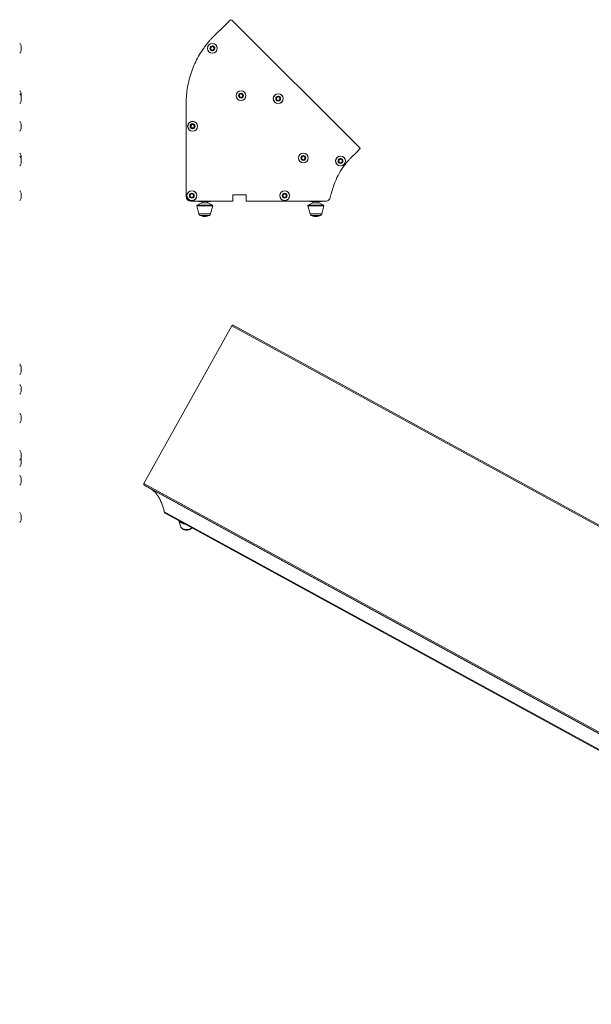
# Model space of a CAD drawing. Header units: millimetres. Extents: x 28 to 1957, y -604 to 195.
# Tile 2 of 3: x 1033 to 1495, y -601 to 195. Entities that reach past the tile are written whole.
import ezdxf

# ---------------------------------------------------------------- set-up
doc = ezdxf.new("R2010")
doc.units = ezdxf.units.MM

msp = doc.modelspace()

# ---------------------------------------------------------------- linework, layer by layer
at = {"color": 7, "linetype": 'Continuous', "lineweight": 15}
for p, q in [((1195.29, 186.29), (1203.37, 194.37)), ((1204.78, 194.37), (1308.15, 91.29)), ((1195.09, 186.1), (1195.29, 186.29)), ((1034.62, 173.52), (1034.62, 169.52)), ((1034.62, 135.24), (1034.62, 132.84)), ((1034.62, 132.84), (1034.62, 128.84)), ((1167.95, 51.8), (1167.95, 125)), ((1034.62, 110.52), (1034.62, 106.52)), ((1308.15, 89.87), (1305.31, 87.04)), ((1034.62, 84.86), (1034.62, 82.46)), ((1034.62, 82.46), (1034.62, 78.46)), ((1305.31, 87.04), (1301.66, 83.61)), ((1034.62, 54.42), (1034.62, 50.42)), ((1205.55, 48), (1171.75, 48)), ((1177.96, 48), (1177.96, 47.57)), ((1187.96, 47.57), (1187.96, 48)), ((1205.55, 53), (1205.55, 48)), ((1216.55, 53), (1205.55, 53)), ((1216.55, 48), (1216.55, 53)), ((1280.62, 48), (1216.55, 48)), ((1267.76, 48), (1267.76, 47.57)), ((1277.76, 47.57), (1277.76, 48)), ((1176.56, 44.17), (1178.25, 37.74)), ((1180.46, 46.57), (1176.82, 44.75)), ((1177.96, 47.57), (1187.96, 47.57)), ((1180.46, 47.57), (1180.46, 46.57)), ((1180.46, 46.57), (1185.46, 46.57)), ((1185.46, 46.57), (1185.46, 47.57)), ((1189.09, 44.75), (1185.46, 46.57)), ((1187.66, 37.74), (1189.35, 44.17)), ((1266.36, 44.17), (1268.05, 37.74)), ((1270.26, 46.57), (1266.62, 44.75)), ((1267.76, 47.57), (1277.76, 47.57)), ((1270.26, 47.57), (1270.26, 46.57)), ((1270.26, 46.57), (1275.26, 46.57)), ((1275.26, 46.57), (1275.26, 47.57)), ((1278.89, 44.75), (1275.26, 46.57)), ((1277.46, 37.74), (1279.15, 44.17)), ((1179.26, 36.47), (1179.39, 36.47)), ((1204.91, -52.8), (1133.84, -180.3)), ((1931.04, -449.73), (1204.91, -52.8)), ((1932.01, -449.13), (1205.88, -52.21)), ((1034.62, -85.61), (1034.62, -86.19)), ((1034.62, -86.21), (1034.62, -90.21)), ((1034.62, -102.21), (1034.62, -106.21)), ((1034.62, -125.38), (1034.62, -129.38)), ((1034.62, -155.4), (1034.62, -159.4)), ((1034.62, -160.61), (1034.62, -164.61)), ((1034.62, -175.76), (1034.62, -179.76)), ((1133.84, -180.3), (1859.97, -577.23)), ((1133.84, -181.46), (1859.96, -578.38)), ((1133.84, -181.46), (1135.79, -182.59)), ((1861.91, -579.51), (1135.79, -182.59)), ((1034.62, -205.78), (1034.62, -209.78)), ((1150.22, -203.25), (1876.35, -600.17)), ((1150.94, -204.33), (1877.07, -601.26)), ((1162.08, -210.42), (1163.65, -215.22)), ((1162.15, -210.52), (1162.38, -210.9))]:
    msp.add_line(p, q, dxfattribs=at)
at = {"color": 8, "linetype": 'Continuous', "lineweight": 15}
for p, q in [((1176.56, 44.17), (1176.79, 44.17)), ((1176.79, 44.17), (1189.35, 44.17)), ((1176.82, 44.75), (1177.04, 44.75)), ((1177.04, 44.75), (1189.09, 44.75)), ((1266.36, 44.17), (1279.15, 44.17)), ((1266.62, 44.75), (1278.89, 44.75)), ((1178.25, 37.74), (1187.66, 37.74)), ((1179.39, 36.47), (1186.65, 36.47)), ((1268.05, 37.74), (1277.46, 37.74)), ((1269.06, 36.47), (1276.45, 36.47))]:
    msp.add_line(p, q, dxfattribs=at)
at = {"color": 7, "linetype": 'Continuous', "lineweight": 15, "flags": 128}
for points in [[(1205.88, -52.21), (1205.78, -52.17), (1205.66, -52.17), (1205.53, -52.2), (1205.4, -52.27), (1205.26, -52.37), (1205.13, -52.49), (1205.02, -52.64), (1204.91, -52.8)], [(1133.84, -180.3), (1133.76, -180.48), (1133.69, -180.66), (1133.65, -180.84), (1133.64, -181.01), (1133.65, -181.16), (1133.69, -181.29), (1133.75, -181.39), (1133.84, -181.46)]]:
    msp.add_lwpolyline(points, dxfattribs=at)
at = {"color": 8, "linetype": 'Continuous', "lineweight": 15, "flags": 128}
msp.add_lwpolyline([(1163.65, -215.22), (1163.89, -215.7), (1164.55, -216.37), (1165.51, -216.91), (1166.69, -217.27), (1168.01, -217.43), (1169.34, -217.36), (1170.59, -217.08), (1171.65, -216.61), (1172.38, -216.05)], dxfattribs=at)
at = {"color": 7, "linetype": 'Continuous', "lineweight": 15}
for centre, radius in [((1189.11, 171.52), 4), ((1189.11, 171.52), 3.95), ((1189.11, 171.52), 2), ((1189.11, 171.52), 1.4), ((1212.28, 133.24), 4), ((1212.28, 133.24), 3.95), ((1212.28, 133.24), 2), ((1212.28, 133.24), 1.4), ((1242.3, 130.84), 4), ((1242.3, 130.84), 3.95), ((1242.3, 130.84), 2), ((1242.3, 130.84), 1.4), ((1173.11, 108.52), 4), ((1173.11, 108.52), 3.95), ((1173.11, 108.52), 2), ((1173.11, 108.52), 1.4), ((1262.66, 82.86), 4), ((1262.66, 82.86), 3.95), ((1262.66, 82.86), 2), ((1262.66, 82.86), 1.4), ((1292.68, 80.46), 4), ((1292.68, 80.46), 3.95), ((1292.68, 80.46), 2), ((1292.68, 80.46), 1.4), ((1172.51, 52.42), 4), ((1172.51, 52.42), 3.95), ((1247.51, 52.42), 4), ((1247.51, 52.42), 3.95), ((1172.51, 52.42), 2), ((1172.51, 52.42), 1.4), ((1247.51, 52.42), 2), ((1247.51, 52.42), 1.4)]:
    msp.add_circle(centre, radius, dxfattribs=at)
for centre, radius, start, end in [((1204.07, 193.66), 1, 45.07865, 135), ((1030.77, 172.44), 4, 15.67605, 49.29727), ((1030.77, 170.6), 4, 310.70273, 344.32395), ((1187.6, 171.04), 0.395, 120.81209, 274.12858), ((1187.04, 171.98), 0.691, 300.81209, 34.12858), ((1187.94, 172.59), 0.395, 60.81209, 214.12858), ((1187.68, 169.96), 0.691, 0.81209, 94.12858), ((1188.47, 173.53), 0.691, 240.81209, 334.12858), ((1188.76, 169.98), 0.395, 180.8121, 334.12858), ((1189.45, 173.06), 0.395, 0.81209, 154.12858), ((1189.74, 169.5), 0.691, 60.8121, 154.12858), ((1190.53, 173.08), 0.691, 180.81209, 274.12858), ((1190.27, 170.45), 0.395, 240.81209, 34.12858), ((1191.17, 171.06), 0.691, 120.81209, 214.12858), ((1190.61, 171.99), 0.395, 300.81209, 94.12858), ((1030.77, 134.16), 4, 15.67605, 49.29727), ((1030.77, 131.76), 4, 15.67605, 49.29727), ((1030.77, 129.92), 4, 310.70273, 344.32395), ((1210.71, 133.02), 0.395, 111.36475, 264.68123), ((1210.32, 134.03), 0.691, 291.36475, 24.68123), ((1210.61, 131.93), 0.691, 351.36475, 84.68123), ((1211.3, 134.48), 0.395, 51.36475, 204.68123), ((1211.69, 131.77), 0.395, 171.36475, 324.68123), ((1211.98, 135.33), 0.691, 231.36475, 324.68123), ((1212.57, 131.14), 0.691, 51.36475, 144.68123), ((1212.87, 134.7), 0.395, 351.36475, 144.68123), ((1213.25, 131.99), 0.395, 231.36475, 24.68123), ((1213.94, 134.54), 0.691, 171.36475, 264.68123), ((1214.24, 132.45), 0.691, 111.36475, 204.68123), ((1213.84, 133.46), 0.395, 291.36475, 84.68123), ((1240.73, 130.62), 0.395, 111.36475, 264.68123), ((1240.34, 131.63), 0.691, 291.36475, 24.68123), ((1240.63, 129.54), 0.691, 351.36475, 84.68123), ((1241.33, 132.08), 0.395, 51.36475, 204.68123), ((1241.71, 129.37), 0.395, 171.36475, 324.68123), ((1242, 132.93), 0.691, 231.36475, 324.68123), ((1242.59, 128.74), 0.691, 51.36475, 144.68123), ((1242.89, 132.3), 0.395, 351.36475, 144.68123), ((1243.27, 129.59), 0.395, 231.36475, 24.68123), ((1243.96, 132.14), 0.691, 171.36475, 264.68123), ((1244.26, 130.05), 0.691, 111.36475, 204.68123), ((1243.86, 131.06), 0.395, 291.36475, 84.68123), ((1030.77, 109.44), 4, 15.67605, 49.29727), ((1030.77, 107.6), 4, 310.70273, 344.32395), ((1171.54, 108.3), 0.395, 111.36475, 264.68123), ((1171.15, 109.31), 0.691, 291.36475, 24.68123), ((1171.44, 107.22), 0.691, 351.36475, 84.68123), ((1172.13, 109.76), 0.395, 51.36475, 204.68123), ((1172.51, 107.05), 0.395, 171.36475, 324.68123), ((1172.81, 110.61), 0.691, 231.36475, 324.68123), ((1173.4, 106.42), 0.691, 51.36475, 144.68123), ((1173.7, 109.98), 0.395, 351.36475, 144.68123), ((1174.08, 107.27), 0.395, 231.36475, 24.68123), ((1174.77, 109.82), 0.691, 171.36475, 264.68123), ((1175.07, 107.73), 0.691, 111.36475, 204.68123), ((1174.67, 108.74), 0.395, 291.36475, 84.68123), ((1307.44, 90.58), 1, 315, 45.07865), ((1030.77, 83.78), 4, 15.67605, 49.29727), ((1030.77, 81.38), 4, 15.67605, 49.29727), ((1261.09, 82.64), 0.395, 111.36475, 264.68123), ((1260.7, 83.65), 0.691, 291.36475, 24.68123), ((1260.99, 81.56), 0.691, 351.36475, 84.68123), ((1261.69, 84.11), 0.395, 51.36475, 204.68123), ((1262.07, 81.4), 0.395, 171.36475, 324.68123), ((1262.36, 84.95), 0.691, 231.36475, 324.68123), ((1262.95, 80.77), 0.691, 51.36475, 144.68123), ((1263.25, 84.33), 0.395, 351.36475, 144.68123), ((1263.63, 81.62), 0.395, 231.36475, 24.68123), ((1264.32, 84.16), 0.691, 171.36475, 264.68123), ((1264.62, 82.07), 0.691, 111.36475, 204.68123), ((1264.22, 83.08), 0.395, 291.36475, 84.68123), ((1291.23, 81.08), 0.395, 80.33644, 233.65293), ((1290.58, 80.2), 0.691, 320.33644, 53.65293), ((1291.42, 79.51), 0.395, 140.33644, 293.65293), ((1291.41, 82.15), 0.691, 260.33644, 353.65293), ((1292.49, 82.03), 0.395, 20.33644, 173.65293), ((1293.51, 82.41), 0.691, 200.33644, 293.65293), ((1293.94, 81.41), 0.395, 320.33644, 113.65293), ((1294.13, 79.84), 0.395, 260.33644, 53.65293), ((1294.78, 80.72), 0.691, 140.33644, 233.65293), ((1030.77, 79.54), 4, 310.70273, 344.32395), ((1291.85, 78.52), 0.691, 20.33644, 113.65293), ((1292.87, 78.89), 0.395, 200.33644, 353.65293), ((1293.95, 78.77), 0.691, 80.33644, 173.65293), ((1030.77, 53.34), 4, 15.67605, 49.29727), ((1030.77, 51.5), 4, 310.70273, 344.32395), ((1171.75, 51.8), 3.8, 180, 270), ((1170.96, 52.08), 0.395, 115.76391, 269.08039), ((1170.49, 53.06), 0.691, 295.76391, 29.08039), ((1170.95, 50.99), 0.691, 355.76391, 89.08039), ((1171.44, 53.58), 0.395, 55.76391, 209.08039), ((1172.03, 50.91), 0.395, 175.76391, 329.08039), ((1172.05, 54.48), 0.691, 235.76391, 329.08039), ((1172.96, 50.35), 0.691, 55.76391, 149.08039), ((1172.98, 53.92), 0.395, 355.76391, 149.08039), ((1173.57, 51.25), 0.395, 235.76391, 29.08039), ((1174.07, 53.84), 0.691, 175.76391, 269.08039), ((1174.52, 51.78), 0.691, 115.76391, 209.08039), ((1174.05, 52.76), 0.395, 295.76391, 89.08039), ((1245.94, 52.2), 0.395, 111.36475, 264.68123), ((1245.55, 53.21), 0.691, 291.36475, 24.68123), ((1245.84, 51.12), 0.691, 351.36475, 84.68123), ((1246.53, 53.66), 0.395, 51.36475, 204.68123), ((1246.91, 50.95), 0.395, 171.36475, 324.68123), ((1247.21, 54.51), 0.691, 231.36475, 324.68123), ((1247.8, 50.32), 0.691, 51.36475, 144.68123), ((1248.1, 53.88), 0.395, 351.36475, 144.68123), ((1248.48, 51.17), 0.395, 231.36475, 24.68123), ((1249.17, 53.72), 0.691, 171.36475, 264.68123), ((1249.47, 51.63), 0.691, 111.36475, 204.68123), ((1249.07, 52.64), 0.395, 291.36475, 84.68123), ((1177.04, 44.3), 0.5, 116.56505, 194.71693), ((1188.87, 44.3), 0.5, 345.28307, 63.43495), ((1266.84, 44.3), 0.5, 116.56505, 194.71693), ((1278.67, 44.3), 0.5, 345.28307, 63.43495), ((1180.18, 38.25), 2, 194.71693, 242.48618), ((1185.73, 38.25), 2, 297.51382, 345.28307), ((1269.98, 38.25), 2, 194.71693, 242.48618), ((1275.53, 38.25), 2, 297.51382, 345.28307), ((1030.77, -86.69), 4, 15.67605, 49.29727), ((1030.77, -87.29), 4, 15.67605, 49.29727), ((1030.77, -89.13), 4, 310.70273, 344.32395), ((1030.77, -103.29), 4, 15.67605, 49.29727), ((1030.77, -105.13), 4, 310.70273, 344.32395), ((1030.77, -126.46), 4, 15.67605, 49.29727), ((1030.77, -128.3), 4, 310.70273, 344.32395), ((1030.77, -156.48), 4, 15.67605, 49.29727), ((1030.77, -158.32), 4, 310.70273, 344.32395), ((1030.77, -163.53), 4, 310.70273, 344.32395), ((1030.77, -161.69), 4, 15.67605, 24.90778), ((1030.77, -176.84), 4, 15.67605, 49.29727), ((1030.77, -178.68), 4, 310.70273, 344.32395), ((1030.77, -206.86), 4, 15.67605, 49.29727), ((1030.77, -208.7), 4, 310.70273, 344.32395)]:
    msp.add_arc(centre, radius, start, end, dxfattribs=at)
at = {"color": 8, "linetype": 'Continuous', "lineweight": 15}
msp.add_arc((1167.27, -206.47), 6.59, 222.18688, 265.27517, dxfattribs=at)
at = {"color": 7, "linetype": 'Continuous', "lineweight": 15}
msp.add_open_spline([(1188.6, 179.6), (1189.78, 180.86), (1191.98, 183.06), (1194.05, 185.08), (1195.09, 186.1)], degree=3, dxfattribs=at)
for points, knots in [([(1167.95, 125), (1167.95, 126.1), (1167.96, 127.75), (1167.97, 128.84), (1167.99, 129.81), (1168, 130.24), (1168.04, 131.03), (1168.06, 131.4), (1168.12, 132.43), (1168.17, 133.03), (1168.27, 134.18), (1168.32, 134.73), (1168.61, 137.48), (1168.94, 139.66), (1170.2, 146.17), (1171.41, 150.43), (1174.56, 158.69), (1176.48, 162.68), (1179.87, 168.37), (1181.07, 170.22), (1182.68, 172.47), (1183.01, 172.91), (1183.7, 173.84), (1184.07, 174.31), (1184.71, 175.12), (1184.93, 175.4), (1185.43, 176.01), (1185.7, 176.34), (1186.31, 177.06), (1186.99, 177.86), (1187.97, 178.94), (1188.6, 179.6)], [0, 0, 0, 0, 0.015625, 0.03125, 0.03125, 0.046875, 0.046875, 0.0625, 0.0625, 0.09375, 0.09375, 0.125, 0.125, 0.25, 0.25, 0.5, 0.5, 0.75, 0.75, 0.875, 0.875, 0.90625, 0.90625, 0.9375, 0.9375, 0.953125, 0.953125, 0.96875, 0.96875, 0.984375, 1, 1, 1, 1]), ([(1301.66, 83.61), (1301.22, 83.16), (1300.48, 82.39), (1299.65, 81.51), (1299.01, 80.8), (1298.66, 80.39), (1298.16, 79.82), (1297.88, 79.48), (1297.35, 78.84), (1297.1, 78.54), (1296.43, 77.7), (1296.03, 77.18), (1295.28, 76.16), (1294.91, 75.65), (1293.13, 73.07), (1291.83, 70.92), (1289.51, 66.46), (1288.5, 64.15), (1287.42, 61.2), (1287.21, 60.61), (1286.82, 59.41), (1286.63, 58.8), (1286.33, 57.81), (1286.14, 57.11), (1285.9, 56.31), (1285.68, 55.63), (1285.52, 55.17), (1285.23, 54.34), (1284.85, 53.13), (1284.52, 51.83), (1284.32, 50.96)], [0, 0, 0, 0, 0.015625, 0.03125, 0.046875, 0.0625, 0.0625, 0.09375, 0.09375, 0.125, 0.125, 0.1875, 0.1875, 0.25, 0.25, 0.5, 0.5, 0.75, 0.75, 0.8125, 0.8125, 0.875, 0.875, 0.90625, 0.9375, 0.9375, 0.953125, 0.96875, 0.984375, 1, 1, 1, 1]), ([(1284.32, 50.96), (1284.16, 50.25), (1283.28, 48.69), (1281.59, 48), (1280.62, 48)], [0, 0, 0, 0, 0.428571, 1, 1, 1, 1]), ([(1179.28, 36.5), (1179.59, 36.34), (1180.38, 35.93), (1181.77, 35.61), (1183.36, 35.52), (1184.94, 35.78), (1186.04, 36.11), (1186.55, 36.43), (1186.61, 36.47)], [0, 0, 0, 0, 0.140124, 0.347184, 0.554993, 0.763409, 0.972491, 1, 1, 1, 1]), ([(1269.11, 36.46), (1269.5, 36.28), (1270.34, 35.88), (1271.78, 35.58), (1273.34, 35.53), (1274.87, 35.82), (1275.92, 36.16), (1276.39, 36.45), (1276.43, 36.47)], [0, 0, 0, 0, 0.169624, 0.367363, 0.571885, 0.783769, 0.981038, 1, 1, 1, 1]), ([(1138.95, -184.31), (1139.83, -184.89), (1141.48, -185.98), (1143.55, -188.12), (1145.34, -190.48), (1146.89, -193.22), (1148.23, -196.3), (1148.99, -199.25), (1149.81, -201.42), (1150.08, -202.64), (1150.22, -203.25)], [0, 0, 0, 0, 0.155933, 0.291382, 0.426837, 0.568757, 0.710677, 0.855252, 0.92757, 1, 1, 1, 1]), ([(1150.22, -203.25), (1150.31, -203.53), (1150.46, -204.02), (1150.82, -204.21), (1150.97, -204.29)], [0, 0, 0, 0, 0.591945, 1, 1, 1, 1]), ([(1162.1, -210.37), (1162.12, -210.44), (1162.19, -210.66), (1162.35, -210.85), (1162.45, -210.96)], [0, 0, 0, 0, 0.364561, 1, 1, 1, 1]), ([(1163.68, -215.24), (1163.7, -215.3), (1163.77, -215.67), (1164.19, -216.26), (1164.86, -216.91), (1165.62, -217.35), (1166.36, -217.63), (1167.22, -217.85), (1167.86, -217.88), (1168.27, -217.9)], [0, 0, 0, 0, 0.035737, 0.206959, 0.382592, 0.551405, 0.677482, 0.795963, 1, 1, 1, 1]), ([(1168.27, -217.9), (1168.7, -217.88), (1169.29, -217.85), (1170.12, -217.65), (1170.78, -217.42), (1171.48, -217.03), (1172.06, -216.6), (1172.32, -216.23), (1172.43, -216.08)], [0, 0, 0, 0, 0.256345, 0.357539, 0.524856, 0.69652, 0.880024, 1, 1, 1, 1])]:
    msp.add_open_spline(points, degree=3, knots=knots, dxfattribs=at)

doc.saveas('drawing.dxf')
